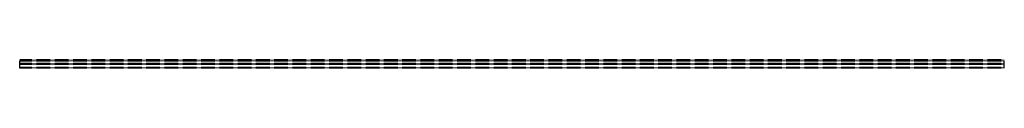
# Model space of a CAD drawing. Header units: millimetres. Extents: x 0 to 5800, y 0 to 48.
import ezdxf

# ---------------------------------------------------------------- set-up
doc = ezdxf.new("R2010")
doc.units = ezdxf.units.MM
doc.header["$LTSCALE"] = 10
doc.linetypes.add('ALLCAD_Strich', pattern=[0.2, 0.15, -0.05])
doc.layers.add('BESCH_KONT_sich_schn_grun_2d', color=10, linetype='Continuous')

msp = doc.modelspace()

# ---------------------------------------------------------------- linework, layer by layer
at = {"layer": 'BESCH_KONT_sich_schn_grun_2d', "linetype": 'ALLCAD_Strich'}
for p, q in [((5800, 48.5), (0, 48.5)), ((0, 48), (0, 48.5)), ((5800, 48), (0, 48)), ((0, 42), (0, 48)), ((5800, 47), (0, 47)), ((5800, 46.5), (0, 46.5)), ((5800, 42), (0, 42)), ((0, 25.5), (0, 42)), ((5800, 41.6), (0, 41.6)), ((5800, 28), (0, 28)), ((5800, 26.5), (0, 26.5)), ((5800, 26), (0, 26)), ((0, 26), (0, 26)), ((0, 26), (0, 26)), ((0, 26), (0, 26)), ((0, 26), (0, 26)), ((0, 26), (0, 26)), ((0, 26), (0, 26)), ((0, 26), (0, 26)), ((0, 26), (0, 26)), ((0, 26), (0, 26)), ((0, 26), (0, 26)), ((0, 26), (0, 26)), ((0, 26), (0, 26)), ((0, 26), (0, 26)), ((0, 26), (0, 26)), ((0, 26), (0, 26)), ((0, 26), (0, 26)), ((0, 26), (0, 26)), ((0, 26), (0, 26)), ((0, 26), (0, 26)), ((0, 26), (0, 26)), ((0, 26), (0, 26)), ((0, 26), (0, 26)), ((0, 26), (0, 26)), ((0, 26), (0, 26)), ((0, 26), (0, 26)), ((0, 26), (0, 26)), ((0, 26), (0, 26)), ((0, 26), (0, 26)), ((0, 26), (0, 26)), ((0, 26), (0, 26)), ((5800, 25.5), (0, 25.5)), ((0, 22.5), (0, 25.5)), ((5800, 23), (0, 23)), ((5800, 22.5), (0, 22.5)), ((0, 3.5), (0, 22.5)), ((5800, 22), (0, 22)), ((5800, 20.5), (0, 20.5)), ((5800, 3.5), (0, 3.5)), ((0, 1.5), (0, 3.5)), ((5800, 2), (0, 2)), ((5800, 1.5), (0, 1.5)), ((0, 0.5), (0, 1.5)), ((5800, 1), (0, 1)), ((5800, 0.5), (0, 0.5)), ((0, 0), (0, 0.5)), ((5800, 48), (5800, 48.5)), ((5800, 42), (5800, 48)), ((5800, 25.5), (5800, 42)), ((5800, 22.5), (5800, 25.5)), ((5800, 3.5), (5800, 22.5)), ((5800, 1.5), (5800, 3.5)), ((5800, 0.5), (5800, 1.5)), ((5800, 0), (5800, 0.5)), ((5800, 0), (0, 0))]:
    msp.add_line(p, q, dxfattribs=at)

doc.saveas('drawing.dxf')
